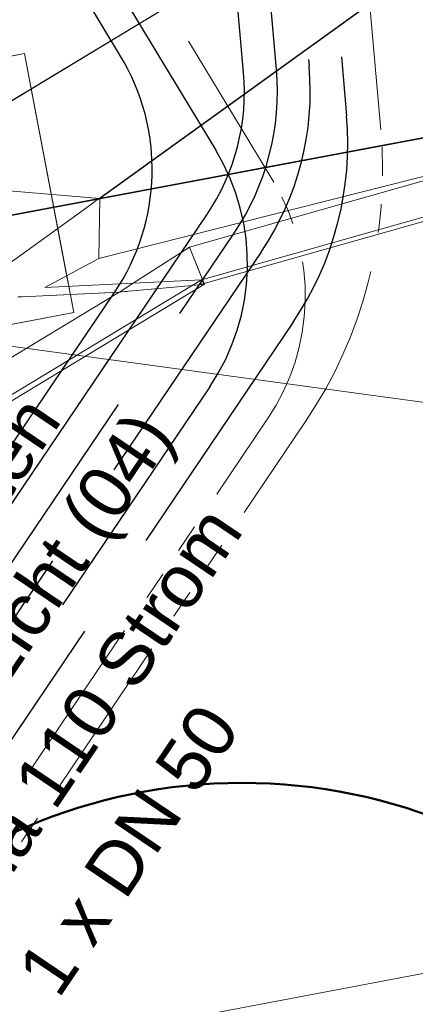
# Model space of a CAD drawing. Extents: x 3503739 to 3504470, y 5375172 to 5375561.
# Tile 41 of 142: x 3504141.09 to 3504142.89, y 5375383.81 to 5375388.3. Entities that reach past the tile are written whole.
import ezdxf

# ---------------------------------------------------------------- set-up
doc = ezdxf.new("R2010")
doc.units = 0
doc.header["$MEASUREMENT"] = 0
doc.linetypes.add('2', pattern=[3.4, 1.2, -0.5, 1.2, -0.5])
doc.linetypes.add('237', pattern=[1.5, 0.75, -0.18, 0.13, -0.13, 0.13, -0.18])
for name, color, linetype in [('_4WP_KANCADT__', 7, 'Continuous'), ('_4WP_LICHT-KSR', 7, 'Continuous'), ('_4WP_STADT_DATEN', 7, 'Continuous'), ('_4WP_STADT_FTT1', 7, 'Continuous'), ('_4WP_STADT_STROM', 7, 'Continuous'), ('BHM_BAUM_NEU', 7, 'Continuous'), ('BHM_WA', 7, 'Continuous'), ('K_FLURSTUECKE', 7, 'Continuous')]:
    doc.layers.add(name, color=color, linetype=linetype)
doc.styles.add('178', font='ARIAL.TTF', dxfattribs={"height": 0.24})
doc.styles.add('219', font='ARIAL.TTF', dxfattribs={"height": 0.24})
doc.styles.add('434', font='ARIAL.TTF', dxfattribs={"height": 0.24})
doc.styles.add('55', font='ARIAL.TTF', dxfattribs={"height": 0.24})

msp = doc.modelspace()

# ---------------------------------------------------------------- linework, layer by layer
at = {"layer": '_4WP_KANCADT__', "color": 1, "linetype": 'Continuous', "lineweight": 20}
msp.add_line((3504140.743, 5375386.853), (3504143.0966, 5375386.5329), dxfattribs=at)
at = {"layer": '_4WP_KANCADT__', "color": 7, "linetype": 'Continuous', "lineweight": 13}
msp.add_lwpolyline([(3504141.1037, 5375383.6103), (3504143.0687, 5375383.9829), (3504143.3582, 5375382.4561), (3504141.3932, 5375382.0835), (3504141.1037, 5375383.6103)], dxfattribs=at)
at = {"layer": '_4WP_KANCADT__', "color": 1, "linetype": 'Continuous', "lineweight": 20}
msp.add_lwpolyline([(3504141.1037, 5375383.6103), (3504143.0687, 5375383.9829), (3504143.3582, 5375382.4561), (3504141.3932, 5375382.0835), (3504141.1037, 5375383.6103)], dxfattribs=at)
at = {"layer": '_4WP_LICHT-KSR', "color": 190, "linetype": '2', "lineweight": 30}
for points in [[(3504140.3206, 5375392.6207), (3504140.5692, 5375392.6674, -0.44305), (3504142.1039, 5375391.5041), (3504142.4059, 5375388.0853, -0.172278), (3504142.188, 5375387.243), (3504138.133, 5375381.2431, 0.198164), (3504137.8869, 5375380.0479), (3504138.4674, 5375376.9998)], [(3504138.3199, 5375376.9726), (3504137.7396, 5375380.0198, -0.198163), (3504138.0088, 5375381.3271), (3504142.0637, 5375387.327, 0.172278), (3504142.2565, 5375388.0722), (3504141.9545, 5375391.4909, 0.44305), (3504140.5968, 5375392.52), (3504140.3483, 5375392.4733)]]:
    msp.add_lwpolyline(points, format="xyb", dxfattribs=at)
at = {"layer": '_4WP_STADT_DATEN', "color": 7, "linetype": 'Continuous', "lineweight": 30}
for points in [[(3504137.7383, 5375376.2482), (3504137.6915, 5375376.4938, -0.071682), (3504137.6272, 5375377.9186, 0.071682), (3504137.563, 5375379.3435), (3504137.4036, 5375380.1802, -0.198163), (3504137.5575, 5375380.9272), (3504141.9394, 5375387.411, 0.172278), (3504142.107, 5375388.059), (3504141.8051, 5375391.4777, 0.44305), (3504140.6245, 5375392.3725), (3504140.376, 5375392.3259)], [(3504137.5909, 5375376.2201), (3504137.5442, 5375376.4657, -0.071682), (3504137.478, 5375377.9333, 0.071682), (3504137.4156, 5375379.3154), (3504137.2563, 5375380.1521, -0.198163), (3504137.4332, 5375381.0112), (3504141.519, 5375387.0568, 0.292341), (3504141.5464, 5375388.1337), (3504141.2905, 5375388.5575)]]:
    msp.add_lwpolyline(points, format="xyb", dxfattribs=at)
at = {"layer": '_4WP_STADT_FTT1', "color": 1, "linetype": '237', "lineweight": 20}
for points in [[(3504139.8157, 5375377.5932, -0.40814), (3504139.0114, 5375378.1524), (3504138.5955, 5375380.3364, -0.198163), (3504138.7493, 5375381.0834), (3504142.3889, 5375386.4688, 0.172278), (3504142.7325, 5375387.7971), (3504142.4028, 5375391.5305, 0.44305), (3504140.5138, 5375392.9622), (3504140.2653, 5375392.9156)], [(3504139.6379, 5375377.5631, -0.403498), (3504138.8711, 5375378.0872), (3504138.4481, 5375380.3083, -0.198163), (3504138.625, 5375381.1674), (3504142.2167, 5375386.4819, 0.292341), (3504142.2442, 5375387.5588), (3504141.5473, 5375388.7126)]]:
    msp.add_lwpolyline(points, format="xyb", dxfattribs=at)
at = {"layer": '_4WP_STADT_STROM', "color": 3, "linetype": '2', "lineweight": 30}
for points in [[(3504140.2929, 5375392.7682), (3504140.5415, 5375392.8148, -0.44305), (3504142.2534, 5375391.5173), (3504142.5762, 5375387.8616, -0.172278), (3504142.3332, 5375386.9221), (3504138.3816, 5375381.0751, 0.198163), (3504138.1816, 5375380.104), (3504138.7624, 5375377.0543)], [(3504141.4189, 5375388.635), (3504141.9807, 5375387.7048, -0.292341), (3504141.9533, 5375386.6278), (3504138.2573, 5375381.1591, 0.198163), (3504138.0343, 5375380.0759), (3504138.6149, 5375377.0271)]]:
    msp.add_lwpolyline(points, format="xyb", dxfattribs=at)
at = {"layer": 'BHM_BAUM_NEU', "color": 91, "linetype": 'Continuous', "lineweight": 50}
msp.add_circle((3504142.0995, 5375382.3234), 2.5, dxfattribs=at)
at = {"layer": 'BHM_WA', "color": 254, "linetype": 'Continuous', "lineweight": 9}
for p, q in [((3504141.1081, 5375388.1445), (3504140.8834, 5375388.1017)), ((3504141.1386, 5375387.9845), (3504141.1081, 5375388.1445))]:
    msp.add_line(p, q, dxfattribs=at)
at = {"layer": 'BHM_WA', "color": 252, "linetype": 'Continuous', "lineweight": 9}
for points in [[(3504149.2206, 5375393.0794, 0), (3504140.9458, 5375392.4296, 0), (3504133.9605, 5375386.8007, 0), (3504136.8607, 5375384.0291, 0), (3504141.9288, 5375387.0942, 0), (3504136.8607, 5375384.0291, 0), (3504136.8479, 5375384.0502, 0), (3504133.9712, 5375386.7994, 0), (3504133.9605, 5375386.8007, 0), (3504133.9712, 5375386.7994, 0), (3504140.9514, 5375392.4242, 0), (3504140.9458, 5375392.4296, 0), (3504149.2206, 5375393.0794, 0)], [(3504133.9712, 5375386.7994, 0), (3504140.2637, 5375387.0411, 0), (3504140.5154, 5375386.8006, 0), (3504136.8479, 5375384.0502, 0), (3504141.9153, 5375387.1137, 0), (3504149.1475, 5375389.1597, 0), (3504149.2157, 5375393.0731, 0), (3504140.9514, 5375392.4242, 0), (3504140.8745, 5375387.5333, 0), (3504140.9514, 5375392.4242, 0), (3504133.9712, 5375386.7994, 0), (3504140.2637, 5375387.0411, 0), (3504140.8745, 5375387.5333, 0), (3504141.4515, 5375387.4849, 0), (3504149.2157, 5375393.0731, 0), (3504140.9514, 5375392.4242, 0), (3504140.9458, 5375392.4296, 0), (3504133.9605, 5375386.8007, 0)], [(3504149.2157, 5375393.0731, 0), (3504141.4515, 5375387.4849, 0), (3504141.4467, 5375387.211, 0), (3504149.1475, 5375389.1597, 0), (3504141.4467, 5375387.211, 0), (3504141.2006, 5375387.08, 0), (3504141.9153, 5375387.1137, 0), (3504149.1475, 5375389.1597, 0), (3504149.1519, 5375389.1416, 0), (3504149.1518, 5375389.1416, 0), (3504141.9484, 5375387.1034, 0), (3504141.9275, 5375387.0975, 0), (3504141.9484, 5375387.1034, 0), (3504149.1518, 5375389.1416, 0), (3504149.1519, 5375389.1416, 0), (3504149.1519, 5375389.1418, 0), (3504149.152, 5375389.1425, 0), (3504149.2152, 5375392.7664, 0), (3504149.2206, 5375393.0794, 0), (3504149.2207, 5375393.0793, 0), (3504149.2207, 5375393.0793, 0)], [(3504141.9153, 5375387.1137, 0), (3504141.9291, 5375387.0944, 0), (3504141.9288, 5375387.0942, 0), (3504141.9291, 5375387.0944, 0), (3504141.9153, 5375387.1137, 0)], [(3504141.927, 5375387.0974, 0), (3504141.9275, 5375387.0975, 0), (3504141.927, 5375387.0974, 0)]]:
    msp.add_polyline3d(points, dxfattribs=at)
at = {"layer": 'BHM_WA', "color": 254, "linetype": 'Continuous', "lineweight": 9}
for points in [[(3504148.918, 5375392.8607, 0), (3504141.4491, 5375387.4851, 0), (3504141.4386, 5375387.4775, 0), (3504141.4364, 5375387.4759, 0), (3504141.4329, 5375387.4735, 0), (3504141.4271, 5375387.4692, 0), (3504141.4148, 5375387.4604, 0), (3504141.3753, 5375387.432, 0), (3504140.9812, 5375387.1483, 0)], [(3504140.9812, 5375387.1483, 0), (3504141.3753, 5375387.432, 0), (3504141.4148, 5375387.4604, 0), (3504141.4271, 5375387.4692, 0), (3504141.4329, 5375387.4735, 0), (3504141.4364, 5375387.4759, 0), (3504141.4386, 5375387.4775, 0), (3504141.4491, 5375387.4851, 0), (3504148.918, 5375392.8607, 0)], [(3504135.9271, 5375387.0711, 0), (3504136.1253, 5375387.2775, 0), (3504137.0129, 5375386.4251, 0), (3504141.8656, 5375389.3588, 0), (3504142.2795, 5375388.6742, 0), (3504141.1386, 5375387.9845, 0), (3504142.2795, 5375388.6742, 0), (3504141.8656, 5375389.3588, 0), (3504140.8939, 5375388.7714, 0), (3504137.8805, 5375386.9496, 0), (3504137.8618, 5375386.9383, 0), (3504137.0129, 5375386.4251, 0), (3504136.5355, 5375386.8835, 0), (3504136.5211, 5375386.8974, 0), (3504136.1253, 5375387.2775, 0), (3504135.9271, 5375387.0711, 0)], [(3504136.9014, 5375385.4229, 0), (3504142.2795, 5375388.6742, 0), (3504141.8656, 5375389.3588, 0), (3504140.8939, 5375388.7714, 0), (3504137.8805, 5375386.9496, 0), (3504137.8618, 5375386.9383, 0), (3504137.0129, 5375386.4251, 0)], [(3504136.9014, 5375385.4229, 0), (3504139.5214, 5375387.0068, 0), (3504139.5317, 5375387.013, 0), (3504140.8791, 5375387.8276, 0), (3504140.8807, 5375387.8285, 0), (3504140.8827, 5375387.8298, 0), (3504140.8847, 5375387.831, 0), (3504140.8867, 5375387.8322, 0), (3504140.8887, 5375387.8334, 0), (3504140.8907, 5375387.8346, 0), (3504140.8926, 5375387.8357, 0), (3504140.8945, 5375387.8369, 0), (3504140.8963, 5375387.838, 0), (3504140.8981, 5375387.839, 0), (3504140.8998, 5375387.8401, 0), (3504140.9015, 5375387.8411, 0), (3504140.9031, 5375387.8421, 0), (3504140.9047, 5375387.843, 0), (3504140.9062, 5375387.8439, 0), (3504140.9076, 5375387.8448, 0), (3504140.909, 5375387.8456, 0), (3504140.9115, 5375387.8472, 0), (3504140.9137, 5375387.8485, 0), (3504142.2795, 5375388.6742, 0)], [(3504141.1081, 5375388.1445, 0), (3504140.8834, 5375388.1017, 0), (3504139.9293, 5375387.9198, 0)], [(3504140.1541, 5375386.741, 0), (3504141.3328, 5375386.9658, 0), (3504141.3221, 5375387.0223, 0), (3504141.3176, 5375387.0456, 0), (3504141.3101, 5375387.0852, 0), (3504141.3009, 5375387.1334, 0), (3504141.3007, 5375387.1341, 0), (3504141.3006, 5375387.1351, 0), (3504141.3004, 5375387.1361, 0), (3504141.3002, 5375387.1371, 0), (3504141.3, 5375387.1382, 0), (3504141.2997, 5375387.1393, 0), (3504141.2995, 5375387.1405, 0), (3504141.2972, 5375387.1528, 0), (3504141.297, 5375387.1538, 0), (3504141.2662, 5375387.315, 0), (3504141.2659, 5375387.3166, 0), (3504141.2656, 5375387.3183, 0), (3504141.2653, 5375387.3201, 0), (3504141.2649, 5375387.3219, 0), (3504141.2646, 5375387.3239, 0), (3504141.2642, 5375387.3258, 0), (3504141.2638, 5375387.3279, 0), (3504141.2634, 5375387.33, 0), (3504141.263, 5375387.3322, 0), (3504141.2625, 5375387.3344, 0), (3504141.2621, 5375387.3366, 0), (3504141.2617, 5375387.339, 0), (3504141.2612, 5375387.3413, 0), (3504141.2608, 5375387.3437, 0), (3504141.2603, 5375387.3461, 0), (3504141.2599, 5375387.3485, 0), (3504141.2598, 5375387.3488, 0), (3504141.2589, 5375387.3534, 0), (3504141.1386, 5375387.9845, 0), (3504141.1081, 5375388.1445, 0), (3504141.1386, 5375387.9845, 0), (3504141.1081, 5375388.1445, 0), (3504139.9293, 5375387.9198, 0)], [(3504141.1386, 5375387.9845, 0), (3504141.1081, 5375388.1445, 0), (3504141.1386, 5375387.9845, 0), (3504141.1081, 5375388.1445, 0), (3504140.8834, 5375388.1017, 0), (3504139.9293, 5375387.9198, 0), (3504140.0432, 5375387.3223, 0)], [(3504140.1541, 5375386.741, 0), (3504141.3328, 5375386.9658, 0), (3504141.1081, 5375388.1445, 0), (3504140.8834, 5375388.1017, 0)], [(3504140.8834, 5375388.1017, 0), (3504141.1081, 5375388.1445, 0), (3504141.1386, 5375387.9845, 0), (3504141.2589, 5375387.3534, 0), (3504141.2598, 5375387.3488, 0), (3504141.2599, 5375387.3485, 0), (3504141.2603, 5375387.3461, 0), (3504141.2608, 5375387.3437, 0), (3504141.2612, 5375387.3413, 0), (3504141.2617, 5375387.339, 0), (3504141.2621, 5375387.3366, 0), (3504141.2625, 5375387.3344, 0), (3504141.263, 5375387.3322, 0), (3504141.2634, 5375387.33, 0), (3504141.2638, 5375387.3279, 0), (3504141.2642, 5375387.3258, 0), (3504141.2646, 5375387.3239, 0), (3504141.2649, 5375387.3219, 0), (3504141.2653, 5375387.3201, 0), (3504141.2656, 5375387.3183, 0), (3504141.2659, 5375387.3166, 0), (3504141.2662, 5375387.315, 0), (3504141.297, 5375387.1538, 0), (3504141.2972, 5375387.1528, 0), (3504141.2995, 5375387.1405, 0), (3504141.2997, 5375387.1393, 0), (3504141.3, 5375387.1382, 0), (3504141.3002, 5375387.1371, 0), (3504141.3004, 5375387.1361, 0), (3504141.3006, 5375387.1351, 0), (3504141.3007, 5375387.1341, 0), (3504141.3009, 5375387.1334, 0), (3504141.3101, 5375387.0852, 0), (3504141.3176, 5375387.0456, 0), (3504141.3221, 5375387.0223, 0), (3504141.3328, 5375386.9658, 0), (3504140.7656, 5375386.8576, 0)], [(3504140.7656, 5375386.8576, 0), (3504141.3328, 5375386.9658, 0), (3504141.3221, 5375387.0223, 0), (3504141.3176, 5375387.0456, 0), (3504141.3101, 5375387.0852, 0), (3504141.3009, 5375387.1334, 0), (3504141.3007, 5375387.1341, 0), (3504141.3006, 5375387.1351, 0), (3504141.3004, 5375387.1361, 0), (3504141.3002, 5375387.1371, 0), (3504141.3, 5375387.1382, 0), (3504141.2997, 5375387.1393, 0), (3504141.2995, 5375387.1405, 0), (3504141.2972, 5375387.1528, 0), (3504141.297, 5375387.1538, 0), (3504141.2662, 5375387.315, 0), (3504141.2659, 5375387.3166, 0), (3504141.2656, 5375387.3183, 0), (3504141.2653, 5375387.3201, 0), (3504141.2649, 5375387.3219, 0), (3504141.2646, 5375387.3239, 0), (3504141.2642, 5375387.3258, 0), (3504141.2638, 5375387.3279, 0), (3504141.2634, 5375387.33, 0), (3504141.263, 5375387.3322, 0), (3504141.2625, 5375387.3344, 0), (3504141.2621, 5375387.3366, 0), (3504141.2617, 5375387.339, 0), (3504141.2612, 5375387.3413, 0), (3504141.2608, 5375387.3437, 0), (3504141.2603, 5375387.3461, 0), (3504141.2599, 5375387.3485, 0), (3504141.2598, 5375387.3488, 0), (3504141.2589, 5375387.3534, 0), (3504141.1386, 5375387.9845, 0), (3504141.1081, 5375388.1445, 0), (3504140.8834, 5375388.1017, 0)], [(3504140.8834, 5375388.1017, 0), (3504141.1081, 5375388.1445, 0)], [(3504141.2612, 5375387.3413, 0), (3504141.2617, 5375387.339, 0), (3504141.2621, 5375387.3366, 0), (3504141.2625, 5375387.3344, 0), (3504141.263, 5375387.3322, 0), (3504141.2634, 5375387.33, 0), (3504141.2638, 5375387.3279, 0), (3504141.2642, 5375387.3258, 0), (3504141.2646, 5375387.3239, 0), (3504141.2649, 5375387.3219, 0), (3504141.2653, 5375387.3201, 0), (3504141.2656, 5375387.3183, 0), (3504141.2659, 5375387.3166, 0), (3504141.2662, 5375387.315, 0), (3504141.297, 5375387.1538, 0), (3504141.2972, 5375387.1528, 0), (3504141.2995, 5375387.1405, 0), (3504141.2997, 5375387.1393, 0), (3504141.3, 5375387.1382, 0), (3504141.3002, 5375387.1371, 0), (3504141.3004, 5375387.1361, 0), (3504141.3006, 5375387.1351, 0), (3504141.3007, 5375387.1341, 0), (3504141.3009, 5375387.1334, 0), (3504141.3101, 5375387.0852, 0), (3504141.3176, 5375387.0456, 0), (3504141.3221, 5375387.0223, 0), (3504141.3328, 5375386.9658, 0), (3504141.3221, 5375387.0223, 0), (3504141.3176, 5375387.0456, 0), (3504141.3101, 5375387.0852, 0), (3504141.3009, 5375387.1334, 0), (3504141.3007, 5375387.1341, 0), (3504141.3006, 5375387.1351, 0), (3504141.3004, 5375387.1361, 0), (3504141.3002, 5375387.1371, 0), (3504141.3, 5375387.1382, 0), (3504141.2997, 5375387.1393, 0), (3504141.2995, 5375387.1405, 0), (3504141.2972, 5375387.1528, 0), (3504141.297, 5375387.1538, 0), (3504141.2662, 5375387.315, 0), (3504141.2659, 5375387.3166, 0), (3504141.2656, 5375387.3183, 0), (3504141.2653, 5375387.3201, 0), (3504141.2649, 5375387.3219, 0), (3504141.2646, 5375387.3239, 0), (3504141.2642, 5375387.3258, 0), (3504141.2638, 5375387.3279, 0), (3504141.2634, 5375387.33, 0), (3504141.263, 5375387.3322, 0), (3504141.2625, 5375387.3344, 0), (3504141.2621, 5375387.3366, 0), (3504141.2617, 5375387.339, 0), (3504141.2612, 5375387.3413, 0), (3504141.2608, 5375387.3437, 0), (3504141.2603, 5375387.3461, 0), (3504141.2599, 5375387.3485, 0), (3504141.2598, 5375387.3488, 0), (3504141.2589, 5375387.3534, 0), (3504141.1386, 5375387.9845, 0), (3504141.2589, 5375387.3534, 0), (3504141.2598, 5375387.3488, 0), (3504141.2599, 5375387.3485, 0), (3504141.2603, 5375387.3461, 0), (3504141.2608, 5375387.3437, 0), (3504141.2612, 5375387.3413, 0), (3504141.2608, 5375387.3437, 0)], [(3504142.9417, 5375387.57, 0), (3504141.8598, 5375387.2639, 0), (3504141.8598, 5375387.2639, 0), (3504141.8598, 5375387.2639, 0), (3504141.8598, 5375387.2639, 0), (3504141.8598, 5375387.2639, 0), (3504141.8598, 5375387.2639, 0), (3504141.9203, 5375387.1152, 0), (3504141.9217, 5375387.1117, 0), (3504141.9275, 5375387.0975, 0), (3504141.9217, 5375387.1117, 0), (3504141.9203, 5375387.1152, 0), (3504141.8598, 5375387.2639, 0), (3504141.8598, 5375387.2639, 0), (3504141.9203, 5375387.1152, 0), (3504141.9217, 5375387.1117, 0), (3504141.9275, 5375387.0975, 0), (3504141.9217, 5375387.1117, 0), (3504141.9203, 5375387.1152, 0), (3504141.8598, 5375387.2639, 0), (3504141.8598, 5375387.2639, 0), (3504141.8598, 5375387.2639, 0), (3504141.8598, 5375387.2639, 0), (3504141.8598, 5375387.2639, 0), (3504141.6035, 5375387.099, 0), (3504141.5408, 5375387.0587, 0), (3504141.6035, 5375387.099, 0), (3504141.8598, 5375387.2639, 0), (3504141.8598, 5375387.2639, 0), (3504141.8598, 5375387.2639, 0), (3504142.9417, 5375387.57, 0)], [(3504141.5408, 5375387.0587, 0), (3504141.6035, 5375387.099, 0), (3504141.8598, 5375387.2639, 0), (3504141.8598, 5375387.2639, 0), (3504141.8598, 5375387.2639, 0), (3504141.6035, 5375387.099, 0), (3504141.5408, 5375387.0587, 0)], [(3504138.3772, 5375385.1461, 0), (3504141.5349, 5375387.0551, 0), (3504141.5361, 5375387.0558, 0), (3504141.5375, 5375387.0567, 0), (3504141.5391, 5375387.0576, 0), (3504141.5408, 5375387.0587, 0), (3504141.5543, 5375387.0599, 0), (3504141.5659, 5375387.061, 0), (3504141.5755, 5375387.0618, 0), (3504141.5832, 5375387.0625, 0), (3504141.8748, 5375387.0893, 0), (3504141.9288, 5375387.0942, 0), (3504141.8748, 5375387.0893, 0), (3504141.5832, 5375387.0625, 0), (3504141.5755, 5375387.0618, 0), (3504141.5659, 5375387.061, 0), (3504141.5543, 5375387.0599, 0), (3504141.5408, 5375387.0587, 0), (3504141.0969, 5375387.0377, 0), (3504141.0959, 5375387.0377, 0), (3504141.0922, 5375387.0375, 0), (3504141.0867, 5375387.0373, 0), (3504141.0786, 5375387.0369, 0)], [(3504141.9126, 5375387.0929, 0), (3504141.9153, 5375387.1137, 0), (3504141.9126, 5375387.0929, 0), (3504141.9267, 5375387.0973, 0), (3504141.927, 5375387.0974, 0), (3504141.9267, 5375387.0973, 0), (3504141.9126, 5375387.0929, 0), (3504141.9287, 5375387.0944, 0), (3504141.9288, 5375387.0944, 0), (3504141.9288, 5375387.0942, 0), (3504141.9288, 5375387.0944, 0), (3504141.9291, 5375387.0944, 0), (3504141.9288, 5375387.0944, 0), (3504141.9287, 5375387.0944, 0), (3504141.9126, 5375387.0929, 0)], [(3504138.3772, 5375385.1461, 0), (3504141.5349, 5375387.0551, 0), (3504141.5361, 5375387.0558, 0), (3504141.5375, 5375387.0567, 0), (3504141.5391, 5375387.0576, 0), (3504141.5408, 5375387.0587, 0), (3504141.0969, 5375387.0377, 0), (3504141.0959, 5375387.0377, 0), (3504141.0922, 5375387.0375, 0), (3504141.0867, 5375387.0373, 0), (3504141.0786, 5375387.0369, 0)]]:
    msp.add_polyline3d(points, dxfattribs=at)
at = {"layer": 'K_FLURSTUECKE', "color": 252, "linetype": 'Continuous', "lineweight": 30}
for p, q in [((3504145.7845, 5375388.2971), (3504126.1555, 5375384.6129)), ((3504126.1555, 5375384.6129), (3504145.7845, 5375388.2971)), ((3504145.7845, 5375388.2971), (3504126.1555, 5375384.6129)), ((3504126.1555, 5375384.6129), (3504145.7845, 5375388.2971))]:
    msp.add_line(p, q, dxfattribs=at)

# ---------------------------------------------------------------- texts
at = {"layer": '_4WP_LICHT-KSR', "color": 190, "linetype": 'Continuous', "style": '55'}
msp.add_text('2 x da 110 Licht (04)', height=0.24, rotation=55.9478, dxfattribs=at).set_placement((3504140.0843, 5375383.8717))
at = {"layer": '_4WP_STADT_DATEN', "color": 7, "linetype": 'Continuous', "style": '434'}
msp.add_text('2 x da 110 Daten', height=0.24, rotation=55.9478, dxfattribs=at).set_placement((3504139.8537, 5375384.3599))
at = {"layer": '_4WP_STADT_FTT1', "color": 1, "linetype": 'Continuous', "style": '178'}
msp.add_text('1 x DN 50', height=0.24, rotation=55.9478, dxfattribs=at).set_placement((3504141.2633, 5375383.8351))
at = {"layer": '_4WP_STADT_STROM', "color": 7, "linetype": 'Continuous', "style": '219'}
msp.add_text('2 x da 110 Strom', height=0.24, rotation=55.9478, dxfattribs=at).set_placement((3504140.682, 5375383.857))

doc.saveas('drawing.dxf')
